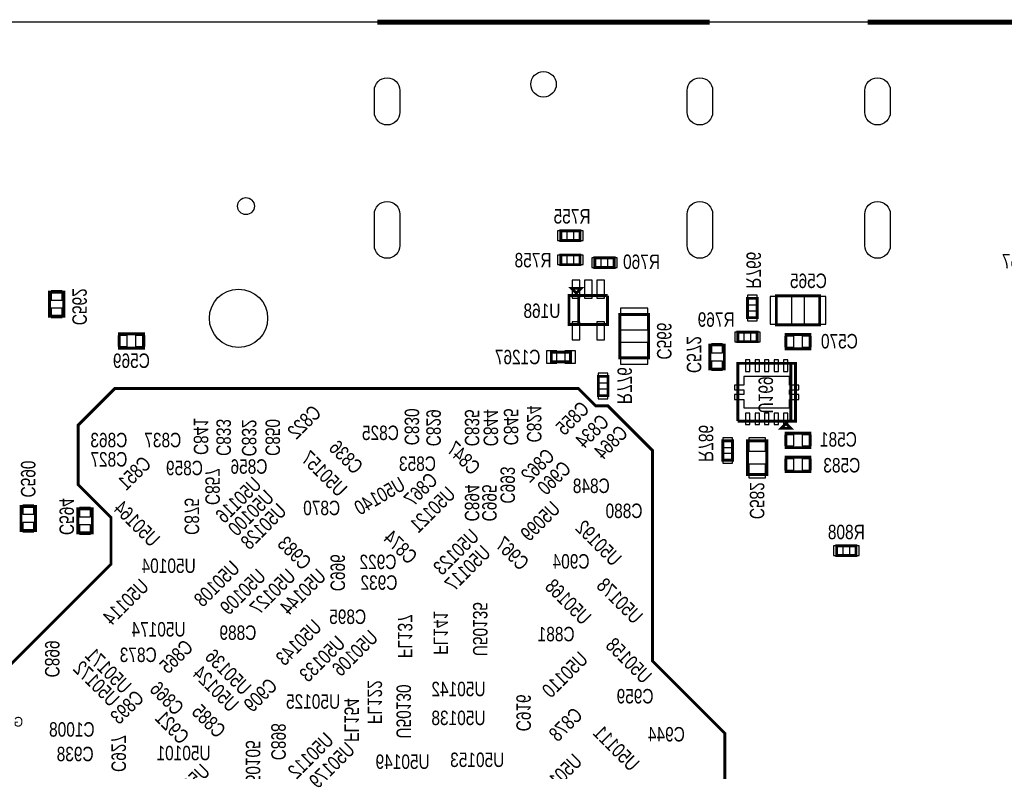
# Model space of a CAD drawing. Extents: x -197 to 9597, y -1478 to 7505.
# Tile 28 of 34: x 2459 to 4504, y 5944 to 7505. Entities that reach past the tile are written whole.
import ezdxf
from ezdxf.enums import TextEntityAlignment as Align

# ---------------------------------------------------------------- set-up
doc = ezdxf.new("R2010")
doc.units = 0
for name, color, linetype in [('BG_BASY', 231, 'CONTINUOUS'), ('BG_OUTLINE', 95, 'CONTINUOUS'), ('PG_ASSEMBLY_BOTTOM', 52, 'CONTINUOUS'), ('PIN_BOTTOM', 1, 'CONTINUOUS'), ('RD_ASSEMBLY_BOTTOM', 52, 'CONTINUOUS')]:
    doc.layers.add(name, color=color, linetype=linetype)

msp = doc.modelspace()

# ---------------------------------------------------------------- linework, layer by layer
at = {"layer": 'BG_OUTLINE'}
msp.add_lwpolyline([(9400, 7500), (725.901, 7500), (706.22, 7480.315), (706.216, 7480.315), (706.216, 7437.008, -0.988005), (670.791, 7436.583), (670.791, 7480.311), (651.102, 7500), (538.897, 7500), (519.212, 7480.315), (519.212, 7437.008, -1.029501), (483.807, 7438.04), (483.807, 7480.288), (464.094, 7500), (0, 7500), (0, 0), (7079.094, 0)], format="xyb", dxfattribs=at)
at = {"layer": 'BG_OUTLINE', "const_width": 10}
for points in [[(3891.87, 7500.004), (3201.87, 7500.004)], [(4910.468, 7500.004), (4220.468, 7500.004)]]:
    msp.add_lwpolyline(points, dxfattribs=at)
at = {"layer": 'PG_ASSEMBLY_BOTTOM', "const_width": 6}
for points in [[(3582.775, 7066.292), (3622.775, 7066.292), (3622.775, 7046.292), (3582.775, 7046.292), (3582.775, 7066.292)], [(3582.775, 7016.292), (3622.775, 7016.292), (3622.775, 6996.292), (3582.775, 6996.292), (3582.775, 7016.292)], [(3693.488, 6990.292), (3653.488, 6990.292), (3653.488, 7010.292), (3693.488, 7010.292), (3693.488, 6990.292)], [(2550.744, 6939.221), (2550.744, 6889.221), (2520.744, 6889.221), (2520.744, 6939.221), (2550.744, 6939.221)], [(3679.905, 6932.13), (3679.905, 6872.13), (3599.905, 6872.13), (3599.905, 6932.13), (3619.905, 6932.13), (3619.905, 6872.13)], [(3614.905, 6937.13), (3604.905, 6947.13), (3624.905, 6947.13), (3614.905, 6937.13)], [(3619.905, 6872.13), (3619.905, 6932.13), (3679.905, 6932.13)], [(4030.488, 6931.292), (4120.488, 6931.292), (4120.488, 6871.292), (4030.488, 6871.292), (4030.488, 6931.292)], [(3990.488, 6926.292), (3990.488, 6886.292), (3970.488, 6886.292), (3970.488, 6926.292), (3990.488, 6926.292)], [(3765.378, 6892.859), (3765.378, 6802.859), (3705.378, 6802.859), (3705.378, 6892.859), (3765.378, 6892.859)], [(2715.937, 6822.768), (2665.937, 6822.768), (2665.937, 6852.768), (2715.937, 6852.768), (2715.937, 6822.768)], [(3990.484, 6836.292), (3950.484, 6836.292), (3950.484, 6856.292), (3990.484, 6856.292), (3990.484, 6836.292)], [(4100.488, 6821.292), (4050.488, 6821.292), (4050.488, 6851.292), (4100.488, 6851.292), (4100.488, 6821.292)], [(3922.488, 6829.52), (3922.488, 6779.52), (3892.488, 6779.52), (3892.488, 6829.52), (3922.488, 6829.52)], [(3603.137, 6794.5), (3563.137, 6794.5), (3563.137, 6814.5), (3603.137, 6814.5), (3603.137, 6794.5)], [(3950.488, 6671.292), (3950.488, 6791.292), (4070.488, 6791.292), (4070.488, 6671.292), (4060.488, 6671.292), (4060.488, 6791.292)], [(4060.488, 6791.292), (4060.488, 6671.292), (3950.488, 6671.292)], [(3660.752, 6724.292), (3660.752, 6764.292), (3680.752, 6764.292), (3680.752, 6724.292), (3660.752, 6724.292)], [(3619.48, 6739.016), (2656.48, 6739.016), (2580.48, 6663.016), (2580.48, 6539.016), (2648.48, 6471.016), (2648.48, 6374.016), (2378.48, 6104.016), (2378.48, 5346.016), (2599.48, 5125.016), (2805.48, 5125.016), (3028.48, 5348.016), (3730.48, 5348.016), (3923.48, 5541.016), (3923.48, 6023.016), (3773.48, 6173.016), (3773.48, 6610.016), (3680.48, 6703.016), (3655.48, 6703.016), (3619.48, 6739.016)], [(4060.488, 6656.292), (4040.488, 6656.292), (4050.488, 6666.292), (4060.488, 6656.292)], [(4100.488, 6616.292), (4050.488, 6616.292), (4050.488, 6646.292), (4100.488, 6646.292), (4100.488, 6616.292)], [(3939.488, 6630.292), (3939.488, 6590.292), (3919.488, 6590.292), (3919.488, 6630.292), (3939.488, 6630.292)], [(3970.803, 6560.292), (3970.803, 6630.292), (4010.803, 6630.292), (4010.803, 6560.292), (3970.803, 6560.292)], [(4050.488, 6596.292), (4100.488, 6596.292), (4100.488, 6566.292), (4050.488, 6566.292), (4050.488, 6596.292)], [(2461.689, 6444.221), (2461.689, 6494.221), (2491.689, 6494.221), (2491.689, 6444.221), (2461.689, 6444.221)], [(2579.799, 6439.221), (2579.799, 6489.221), (2609.799, 6489.221), (2609.799, 6439.221), (2579.799, 6439.221)], [(4195.85, 6392.126), (4155.85, 6392.126), (4155.85, 6412.126), (4195.85, 6412.126), (4195.85, 6392.126)]]:
    msp.add_lwpolyline(points, dxfattribs=at)
at = {"layer": 'PIN_BOTTOM'}
for points in [[(3195.567, 7312.938), (3195.567, 7357.938, -1), (3248.567, 7357.938), (3248.567, 7312.938, -1)], [(3845.173, 7312.938), (3845.173, 7357.938, -1), (3898.173, 7357.938), (3898.173, 7312.938, -1)], [(4214.165, 7312.938), (4214.165, 7357.938, -1), (4267.165, 7357.938), (4267.165, 7312.938, -1)], [(3195.567, 7036.008), (3195.567, 7101.008, -1), (3248.567, 7101.008), (3248.567, 7036.008, -1)], [(3845.173, 7036.008), (3845.173, 7101.008, -1), (3898.173, 7101.008), (3898.173, 7036.008, -1)], [(4214.165, 7036.008), (4214.165, 7101.008, -1), (4267.165, 7101.008), (4267.165, 7036.008, -1)]]:
    msp.add_lwpolyline(points, format="xyb", close=True, dxfattribs=at)
for points in [[(3576.24, 7066.292), (3576.24, 7046.292), (3596.24, 7046.292), (3596.24, 7066.292)], [(3609.31, 7066.292), (3609.31, 7046.292), (3629.31, 7046.292), (3629.31, 7066.292)], [(3576.24, 7016.292), (3576.24, 6996.292), (3596.24, 6996.292), (3596.24, 7016.292)], [(3609.31, 7016.292), (3609.31, 6996.292), (3629.31, 6996.292), (3629.31, 7016.292)], [(3666.953, 6990.292), (3666.953, 7010.292), (3646.953, 7010.292), (3646.953, 6990.292)], [(3700.023, 6990.292), (3700.023, 7010.292), (3680.023, 7010.292), (3680.023, 6990.292)], [(3622.314, 6963.937), (3606.314, 6963.937), (3606.314, 6926.937), (3622.314, 6926.937)], [(3647.905, 6963.937), (3631.905, 6963.937), (3631.905, 6926.937), (3647.905, 6926.937)], [(3673.496, 6963.937), (3657.496, 6963.937), (3657.496, 6926.937), (3673.496, 6926.937)], [(2547.244, 6941.831), (2524.244, 6941.831), (2524.244, 6922.831), (2547.244, 6922.831)], [(3990.488, 6932.827), (3970.488, 6932.827), (3970.488, 6912.827), (3990.488, 6912.827)], [(4017.555, 6929.792), (4017.555, 6872.792), (4062.555, 6872.792), (4062.555, 6929.792)], [(4088.421, 6929.792), (4088.421, 6872.792), (4133.421, 6872.792), (4133.421, 6929.792)], [(2547.244, 6905.611), (2524.244, 6905.611), (2524.244, 6886.611), (2547.244, 6886.611)], [(3763.878, 6905.792), (3706.878, 6905.792), (3706.878, 6860.792), (3763.878, 6860.792)], [(3990.488, 6899.757), (3970.488, 6899.757), (3970.488, 6879.757), (3990.488, 6879.757)], [(3622.314, 6877.323), (3606.314, 6877.323), (3606.314, 6840.323), (3622.314, 6840.323)], [(3673.496, 6877.323), (3657.496, 6877.323), (3657.496, 6840.323), (3673.496, 6840.323)], [(3963.949, 6836.292), (3963.949, 6856.292), (3943.949, 6856.292), (3943.949, 6836.292)], [(3997.019, 6836.292), (3997.019, 6856.292), (3977.019, 6856.292), (3977.019, 6836.292)], [(2682.327, 6826.268), (2682.327, 6849.268), (2663.327, 6849.268), (2663.327, 6826.268)], [(2718.547, 6826.268), (2718.547, 6849.268), (2699.547, 6849.268), (2699.547, 6826.268)], [(3763.878, 6834.926), (3706.878, 6834.926), (3706.878, 6789.926), (3763.878, 6789.926)], [(3918.988, 6832.13), (3895.988, 6832.13), (3895.988, 6813.13), (3918.988, 6813.13)], [(4066.878, 6824.792), (4066.878, 6847.792), (4047.878, 6847.792), (4047.878, 6824.792)], [(4103.098, 6824.792), (4103.098, 6847.792), (4084.098, 6847.792), (4084.098, 6824.792)], [(3574.846, 6792), (3574.846, 6817), (3552.846, 6817), (3552.846, 6792)], [(3613.428, 6792), (3613.428, 6817), (3591.428, 6817), (3591.428, 6792)], [(3918.988, 6795.91), (3895.988, 6795.91), (3895.988, 6776.91), (3918.988, 6776.91)], [(3966.618, 6774.41), (3975.618, 6774.41), (3975.618, 6798.41), (3966.618, 6798.41)], [(3986.303, 6774.41), (3995.303, 6774.41), (3995.303, 6798.41), (3986.303, 6798.41)], [(4005.988, 6774.41), (4014.988, 6774.41), (4014.988, 6798.41), (4005.988, 6798.41)], [(4025.673, 6774.41), (4034.673, 6774.41), (4034.673, 6798.41), (4025.673, 6798.41)], [(4045.358, 6774.41), (4054.358, 6774.41), (4054.358, 6798.41), (4045.358, 6798.41)], [(3660.752, 6750.827), (3680.752, 6750.827), (3680.752, 6770.827), (3660.752, 6770.827)], [(3963.248, 6698.812), (4057.728, 6698.812), (4057.728, 6716.532), (4077.417, 6716.532), (4077.417, 6726.371), (4057.728, 6726.371), (4057.728, 6736.213), (4077.417, 6736.213), (4077.417, 6746.052), (4057.728, 6746.052), (4057.728, 6763.772), (3963.248, 6763.772), (3963.248, 6746.052), (3943.559, 6746.052), (3943.559, 6736.213), (3963.248, 6736.213), (3963.248, 6726.371), (3943.559, 6726.371), (3943.559, 6716.532), (3963.248, 6716.532)], [(3660.752, 6717.757), (3680.752, 6717.757), (3680.752, 6737.757), (3660.752, 6737.757)], [(3966.618, 6664.174), (3975.618, 6664.174), (3975.618, 6688.174), (3966.618, 6688.174)], [(3986.303, 6664.174), (3995.303, 6664.174), (3995.303, 6688.174), (3986.303, 6688.174)], [(4005.988, 6664.174), (4014.988, 6664.174), (4014.988, 6688.174), (4005.988, 6688.174)], [(4025.673, 6664.174), (4034.673, 6664.174), (4034.673, 6688.174), (4025.673, 6688.174)], [(4045.358, 6664.174), (4054.358, 6664.174), (4054.358, 6688.174), (4045.358, 6688.174)], [(3939.488, 6636.827), (3919.488, 6636.827), (3919.488, 6616.827), (3939.488, 6616.827)], [(3973.303, 6608.851), (4008.303, 6608.851), (4008.303, 6636.851), (3973.303, 6636.851)], [(4066.878, 6619.792), (4066.878, 6642.792), (4047.878, 6642.792), (4047.878, 6619.792)], [(4103.098, 6619.792), (4103.098, 6642.792), (4084.098, 6642.792), (4084.098, 6619.792)], [(3939.488, 6603.757), (3919.488, 6603.757), (3919.488, 6583.757), (3939.488, 6583.757)], [(4047.878, 6592.792), (4047.878, 6569.792), (4066.878, 6569.792), (4066.878, 6592.792)], [(4084.098, 6592.792), (4084.098, 6569.792), (4103.098, 6569.792), (4103.098, 6592.792)], [(3973.303, 6553.733), (4008.303, 6553.733), (4008.303, 6581.733), (3973.303, 6581.733)], [(2465.189, 6477.831), (2488.189, 6477.831), (2488.189, 6496.831), (2465.189, 6496.831)], [(2583.299, 6472.831), (2606.299, 6472.831), (2606.299, 6491.831), (2583.299, 6491.831)], [(2465.189, 6441.611), (2488.189, 6441.611), (2488.189, 6460.611), (2465.189, 6460.611)], [(2583.299, 6436.611), (2606.299, 6436.611), (2606.299, 6455.611), (2583.299, 6455.611)], [(4169.315, 6392.126), (4169.315, 6412.126), (4149.315, 6412.126), (4149.315, 6392.126)], [(4202.385, 6392.126), (4202.385, 6412.126), (4182.385, 6412.126), (4182.385, 6392.126)]]:
    msp.add_lwpolyline(points, close=True, dxfattribs=at)
for centre, radius in [((3546.87, 7370.871), 26.5), ((2928.874, 7117.902), 17.5), ((2913.429, 6885), 60.5)]:
    msp.add_circle(centre, radius, dxfattribs=at)

# ---------------------------------------------------------------- texts
at = {"layer": 'BG_BASY', "text_generation_flag": 2, "width": 0.95}
msp.add_text('G', height=20, dxfattribs=at).set_placement((2465.98, 6037.016))
at = {"layer": 'RD_ASSEMBLY_BOTTOM', "text_generation_flag": 2, "width": 0.8}
for s, p in [('R755', (3606.2, 7081.709)), ('R758', (3525.2, 6990.709)), ('R760', (3750.488, 6987.292)), ('R757', (4537.602, 6988.709)), ('U168', (3543.618, 6885.583)), ('R769', (3905.484, 6867.292)), ('C570', (4161.488, 6822.292)), ('C569', (2690.937, 6781.768)), ('C1267', (3493.137, 6789.5)), ('C581', (4159.488, 6618.292)), ('C583', (4166.488, 6564.709)), ('R808', (4175.85, 6426.126))]:
    msp.add_text(s, height=30, dxfattribs=at).set_placement(p, align=Align.CENTER)
for s, p in [('R766', (3968.488, 6984.709)), ('C562', (2568.232, 6908.78)), ('C572', (3844.488, 6809.481)), ('R776', (3700.48, 6745.016)), ('R786', (3869.48, 6625.016)), ('C590', (2461.48, 6551.016)), ('C582', (3975.48, 6506.016)), ('C594', (2541.48, 6473.016)), ('C927', (2649.48, 5981.016))]:
    msp.add_text(s, height=30, rotation=270, dxfattribs=at).set_placement(p, align=Align.CENTER)
for s, p in [('C565', (4135.488, 6947.709)), ('C863', (2682.48, 6617.016)), ('C837', (2794.48, 6617.016)), ('C825', (3246.48, 6632.016)), ('C827', (2682.48, 6577.016)), ('C859', (2839.48, 6559.016)), ('C856', (2973.48, 6562.016)), ('C853', (3323.48, 6568.016)), ('C848', (3684.48, 6522.016)), ('C870', (3124.48, 6476.016)), ('C880', (3752.48, 6470.016)), ('U50104', (2824.48, 6356.016)), ('C922', (3241.48, 6364.016)), ('C904', (3642.48, 6365.016)), ('C932', (3243.48, 6321.016)), ('C895', (3178.48, 6250.016)), ('U50174', (2803.48, 6224.016)), ('C889', (2950.48, 6217.016)), ('C881', (3611.48, 6214.016)), ('C873', (2743.48, 6171.016)), ('U50142', (3426.48, 6100.016)), ('C959', (3775.48, 6085.016)), ('U50125', (3124.48, 6074.016)), ('U50138', (3426.48, 6040.016)), ('C1008', (2614.48, 6016.016)), ('C944', (3840.48, 6006.016)), ('C938', (2612.48, 5965.016)), ('U50101', (2855.48, 5967.016)), ('U50149', (3310.48, 5949.016)), ('U50153', (3465.48, 5953.016))]:
    msp.add_text(s, height=30, dxfattribs=at).set_placement(p)
for s, rotation, p in [('C566', 270, (3782.598, 6799.142)), ('U169', 270, (3993.488, 6687.292)), ('C855', 45, (3644.614, 6693.936)), ('C822', 45, (3087.613, 6685.936)), ('C830', 270, (3258.48, 6621.016)), ('C829', 270, (3303.48, 6619.016)), ('C835', 270, (3383.48, 6619.016)), ('C844', 270, (3422.48, 6619.016)), ('C845', 270, (3464.48, 6621.016)), ('C824', 270, (3512.48, 6627.016)), ('C841', 270, (2820.48, 6601.016)), ('C833', 270, (2867.48, 6599.016)), ('C832', 270, (2920.48, 6598.016)), ('C850', 270, (2969.48, 6599.016)), ('C834', 45, (3685.614, 6666.936)), ('C864', 45, (3724.614, 6643.936)), ('C836', 315, (3153.4, 6558.883)), ('C847', 315, (3397.4, 6556.883)), ('U50157', 315, (3120.371, 6511.912)), ('C862', 45, (3572.614, 6595.936)), ('C851', 45, (2734.613, 6579.936)), ('C960', 45, (3606.614, 6569.936)), ('C857', 270, (2844.48, 6497.016)), ('C993', 270, (3457.48, 6500.016)), ('U50116', 45, (2963.584, 6536.907)), ('U50140', 30, (3262.602, 6531.026)), ('C867', 45, (3329.614, 6545.936)), ('U50100', 45, (2989.584, 6509.907)), ('U50121', 45, (3366.584, 6516.907)), ('C894', 270, (3383.48, 6463.016)), ('C995', 270, (3419.48, 6463.016)), ('U50164', 315, (2731.371, 6407.912)), ('C875', 270, (2801.48, 6435.016)), ('U5099', 45, (3584.098, 6486.422)), ('U50128', 45, (3015.584, 6481.907)), ('U50192', 315, (3690.371, 6367.912)), ('C874', 315, (3266.4, 6371.883)), ('U50123', 45, (3415.584, 6428.907)), ('C983', 315, (3046.4, 6359.882)), ('C967', 315, (3498.4, 6358.883)), ('U50117', 45, (3439.584, 6394.907)), ('U50108', 45, (2918.584, 6362.907)), ('C996', 270, (3104.48, 6318.016)), ('U50109', 45, (2972.593, 6345.987)), ('U50127', 45, (3034.593, 6345.987)), ('U50144', 45, (3097.593, 6345.987)), ('U50114', 45, (2729.584, 6324.907)), ('U50168', 315, (3627.371, 6245.912)), ('U50178', 315, (3734.371, 6247.912)), ('U50135', 270, (3400.48, 6183.016)), ('U50143', 45, (3088.584, 6240.907)), ('FL137', 270, (3244.48, 6179.016)), ('FL141', 270, (3318.48, 6186.016)), ('U50106', 45, (3205.584, 6218.907)), ('U50133', 45, (3137.584, 6206.907)), ('U50158', 315, (3753.371, 6123.912)), ('C899', 270, (2511.48, 6139.016)), ('U50171', 315, (2672.371, 6102.912)), ('C865', 45, (2821.613, 6198.936)), ('U50136', 315, (2921.371, 6099.912)), ('U50110', 45, (3641.584, 6173.907)), ('U50172', 315, (2647.371, 6075.912)), ('U50124', 315, (2895.371, 6064.912)), ('C909', 45, (2996.613, 6118.936)), ('C866', 315, (2781.4, 6057.882)), ('FL122', 270, (3181.48, 6042.016)), ('U50130', 270, (3241.48, 6012.016)), ('C893', 45, (2719.613, 6093.936)), ('C916', 270, (3490.48, 6027.016)), ('C885', 315, (2868.4, 6010.883)), ('FL154', 270, (3133.48, 6005.016)), ('C878', 45, (3630.613, 6057.936)), ('C921', 315, (2792.4, 5997.882)), ('C898', 270, (2981.48, 5967.016)), ('U50111', 315, (3727.371, 5941.912)), ('U50112', 45, (3113.584, 6005.907)), ('U50105', 270, (2928.48, 5896.016)), ('U50179', 45, (3157.584, 5985.907)), ('U50191', 45, (3629.584, 5961.907)), ('U50166', 45, (2856.584, 5940.907))]:
    msp.add_text(s, height=30, rotation=rotation, dxfattribs=at).set_placement(p)

doc.saveas('drawing.dxf')
